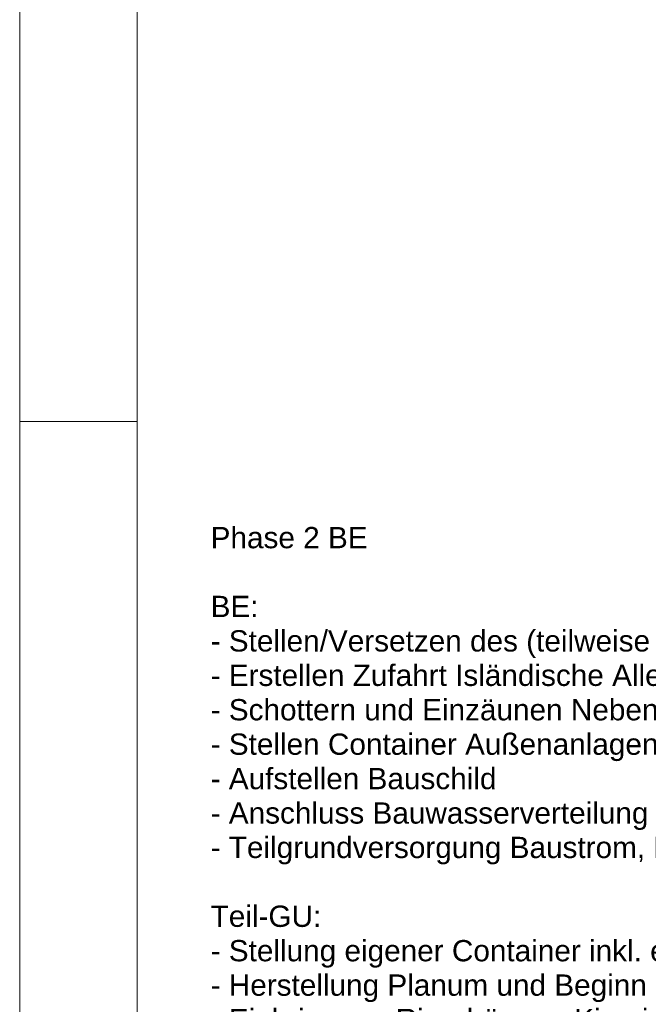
# Model space of a CAD drawing. Header units: metres. Extents: x -5203299 to 2078834, y 245743 to 5817682.
# Tile 12 of 256: x 366258 to 366312, y 5814011 to 5814095. Entities that reach past the tile are written whole.
import ezdxf

# ---------------------------------------------------------------- set-up
doc = ezdxf.new("R2010")
doc.units = ezdxf.units.M
doc.header["$LTSCALE"] = 0.5
doc.linetypes.add('ISO-02 Strichlinie', pattern=[3.81, 3.048, -0.762])
for name, color, linetype, lineweight in [('30 -39 Baustelle- Fläche', 7, 'Continuous', 15), ('70 -74 Zeichnungsblatt- 4 Plankopf Linie', 7, 'Continuous', 13), ('Keine', 7, 'Continuous', 9)]:
    doc.layers.add(name, color=color, linetype=linetype, lineweight=lineweight)
doc.styles.add('Arial', font='arial.ttf')

# ---------------------------------------------------------------- blocks, each defined once
blk = doc.blocks.new('Plankopf')
at = {"layer": '70 -74 Zeichnungsblatt- 4 Plankopf Linie', "color": 7, "linetype": 'ISO-02 Strichlinie', "lineweight": 5, "transparency": 33554687}
blk.add_line((-0.5945, -0.1235), (-0.5745, -0.1235), dxfattribs=at)
at = {"layer": '70 -74 Zeichnungsblatt- 4 Plankopf Linie', "transparency": 33554687, "flags": 128}
for points in [[(-0.5945, 0.4205), (0.5945, 0.4205), (0.5945, -0.4205), (-0.5945, -0.4205)], [(-0.5745, -0.4155), (-0.5745, 0.4155), (0.5895, 0.4155), (0.5895, -0.4155)]]:
    blk.add_lwpolyline(points, close=True, dxfattribs=at)
at = {"layer": '70 -74 Zeichnungsblatt- 4 Plankopf Linie', "color": 0, "flags": 1}
for tag in ['AR_Genehmigt_-_Datum', 'Auto_Generate_Page_Number', 'Auto_Total_Num_Sheets', 'Architekt', 'Architekt_Zusatz_-1-', 'Current_Plot_Date', 'Scale', 'Sheet_Number', 'Sheet_Title', 'Teil', 'Gewerk', 'Total_Num_Sheets', 'Tragwerksplanung', 'Tragwerksplanung_Zusatz_-1-', 'Geschäftszeichen', 'Zone', 'Zone', 'Zone', 'Zone', 'Zone', 'Status', 'TGA', 'TGA_Zusatz_-1-', 'Zone', 'Number', 'Publish_Date', 'Number', 'Publish_Date', 'Number', 'Publish_Date', 'Number', 'Publish_Date', 'Number', 'Publish_Date', 'Planungsgrundlagen', 'Plot_Date_Format', 'BH_Genehmigt_-_Datum', 'Papiermaße', 'Ebene', 'Page_Number', 'Plannummer_Fachplaner', 'File_Name', 'File_Name_Include_Path', 'Projektname_Zusatz', 'Landschaftsarchitekt', 'Landschaftsarchitekten_Zusatz-1-', 'Höhe_üNHN', 'Leistungsphase', 'Number', 'Publish_Date', 'Recipients', 'Recipients', 'Recipients', 'Recipients', 'Recipients', 'Project_Date', 'Project_ID', 'Project_Name', 'Recipients', 'Date', 'Note', 'Date', 'Note', 'Date', 'Note', 'Date', 'Note', 'Date', 'Note', 'Format', 'Date', 'Date', 'Note']:
    blk.add_attdef(tag, (-0.5945, -0.4205), '', height=0.00018, dxfattribs=at)
blk = doc.blocks.new('_BE Phase 3 (3D)')
at = {"layer": '30 -39 Baustelle- Fläche', "color": 7, "insert": (-428, 228.937), "char_height": 1.8124, "attachment_point": 1, "line_spacing_factor": 0.970891, "style": 'Arial'}
blk.add_mtext('Phase 2 BE\\P\\PBE:\\P- Stellen/Versetzen des (teilweise vorhandenen) Bauzauns\\P- Erstellen Zufahrt Isländische Allee und Schottern Fläche für Container\\P- Schottern und Einzäunen Nebenfläche an Selma-Lagerlöf-Straße\\P- Stellen Container Außenanlagen, BÜ, Sanitär\\P- Aufstellen Bauschild\\P- Anschluss Bauwasserverteilung an Standrohr\\P- Teilgrundversorgung Baustrom, Eigenstromversorgung BE (Container etc)\\P\\PTeil-GU:\\P- Stellung eigener Container inkl. erforderlichen Schotterflächen\\P- Herstellung Planum und Beginn Gründungsarbeiten\\P- Einbringung Ringdränage Kiesrigole Bauzeitenentwässerung\\P- Einbau Einstauhorizonte\\P- Lagerung Erdaushub westlich der Bestandsbaustraße nach Vorgaben Ing.Büro Bodenmanagement\\P- Eigenstromversorgung Baustrom bis zur Sicherstellung Stromversorgung über EWP, \\P  danach Baustromversorgung bis Hülle dicht\\P\\PAußenanlagen:\\P- Versetzen des Reptilienschutzzaunes\\P- Erdarbeiten/Geländemodellierung', dxfattribs=at)

msp = doc.modelspace()

# ---------------------------------------------------------------- block references
at = {"layer": '70 -74 Zeichnungsblatt- 4 Plankopf Linie', "xscale": 500, "yscale": 500, "zscale": 500}
msp.add_blockref('Plankopf', (366555.71, 5814122.76), dxfattribs=at)

# ---------------------------------------------------------------- next in the draw order: block references
at = {"layer": 'Keine', "color": 1}
msp.add_blockref('_BE Phase 3 (3D)', (366702.721, 5813823.077), dxfattribs=at)

doc.saveas('drawing.dxf')
